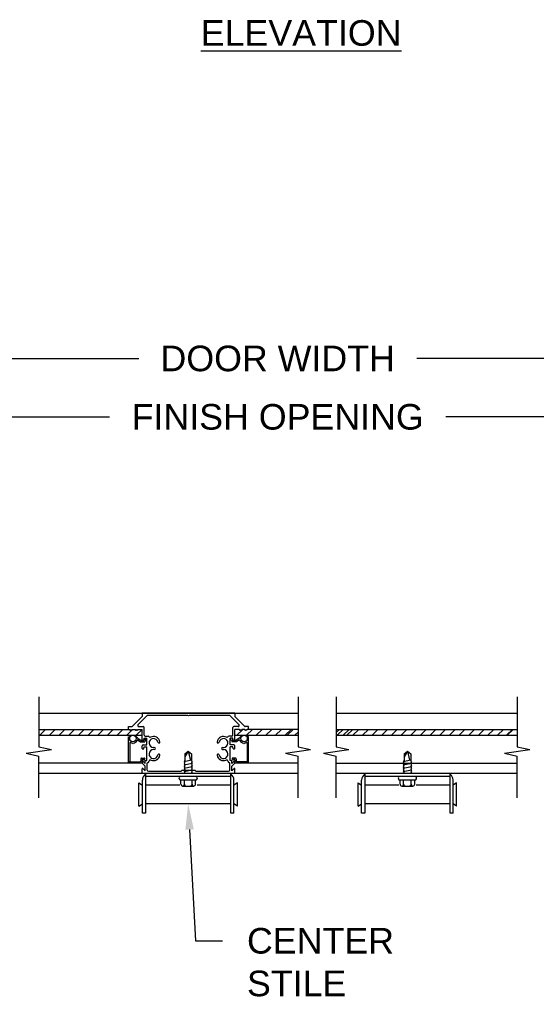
# Model space of a CAD drawing. Header units: inches. Extents: x 168.8 to 189.1, y 234.4 to 247.7.
# Tile 5 of 8: x 179.9 to 181.8, y 236.9 to 240.5. Entities that reach past the tile are written whole.
import ezdxf
from ezdxf import colors
from ezdxf.entities.mleader import LeaderData, LeaderLine
from ezdxf.math import Vec2, Vec3

# ---------------------------------------------------------------- set-up
doc = ezdxf.new("R2010")
doc.units = ezdxf.units.IN
doc.header["$LTSCALE"] = 0.25
doc.header["$MEASUREMENT"] = 0
doc.layers.add('521s', color=7, linetype='Continuous')
doc.layers.add('ANNOTATIONS', color=1, linetype='Continuous')
doc.styles.add('ARIAL', font='arial.ttf', dxfattribs={"height": 0.09375})
doc.dimstyles.new('STANDARD$0', dxfattribs={"dimtxt": 0.09375, "dimasz": 0.09375, "dimexe": 0.03125, "dimexo": 0.046875, "dimgap": 0.09, "dimtad": 0, "dimtih": 1, "dimtoh": 1, "dimdec": 4, "dimzin": 0, "dimdsep": 46, "dimtxsty": 'ARIAL', "dimcen": 0.09, "dimadec": 0, "dimazin": 0, "dimtfac": 1, "dimtdec": 4, "dimtofl": 0, "dimtmove": 0, "dimatfit": 1, "dimfxl": 1, "dimtolj": 1, "dimtzin": 0, "dimarcsym": 0})

# ---------------------------------------------------------------- blocks, each defined once
blk = doc.blocks.new('*D7')
at = {"layer": 'ANNOTATIONS', "color": 0, "lineweight": -2, "transparency": 16777216}
for p, q in [((178.9984, 238.7912), (178.9984, 239.0646)), ((182.7797, 238.7912), (182.7797, 239.0646)), ((179.0922, 239.0333), (180.2737, 239.0333)), ((182.6859, 239.0333), (181.5044, 239.0333))]:
    blk.add_line(p, q, dxfattribs=at)
at = {"layer": 'ANNOTATIONS', "color": 0, "transparency": 16777216}
for points in [[(179.0922, 239.0489), (179.0922, 239.0177), (178.9984, 239.0333)], [(182.6859, 239.0489), (182.6859, 239.0177), (182.7797, 239.0333)]]:
    blk.add_solid(points, dxfattribs=at)
at = {"layer": 'defpoints', "color": 0, "transparency": 16777216}
for p in [(182.7797, 239.0333), (178.9984, 238.7443), (182.7797, 238.7443)]:
    blk.add_point(p, dxfattribs=at)
at = {"layer": 'ANNOTATIONS', "color": 0, "transparency": 16777216, "insert": (180.8891, 239.0333), "char_height": 0.09375, "attachment_point": 5, "style": 'ARIAL'}
blk.add_mtext('\\A1;FINISH OPENING', dxfattribs=at)
blk = doc.blocks.new('*D8')
at = {"layer": 'ANNOTATIONS', "color": 0, "lineweight": -2, "transparency": 16777216}
for p, q in [((178.8734, 238.5763), (178.8734, 239.2785)), ((182.9047, 238.5763), (182.9047, 239.2785)), ((178.9672, 239.2472), (180.3802, 239.2472)), ((182.8109, 239.2472), (181.398, 239.2472))]:
    blk.add_line(p, q, dxfattribs=at)
at = {"layer": 'ANNOTATIONS', "color": 0, "transparency": 16777216}
for points in [[(178.9672, 239.2629), (178.9672, 239.2316), (178.8734, 239.2472)], [(182.8109, 239.2629), (182.8109, 239.2316), (182.9047, 239.2472)]]:
    blk.add_solid(points, dxfattribs=at)
at = {"layer": 'defpoints', "color": 0, "transparency": 16777216}
for p in [(178.8734, 239.2472), (178.8734, 238.5294), (182.9047, 238.5294)]:
    blk.add_point(p, dxfattribs=at)
at = {"layer": 'ANNOTATIONS', "color": 0, "transparency": 16777216, "insert": (180.8891, 239.2472), "char_height": 0.09375, "attachment_point": 5, "style": 'ARIAL'}
blk.add_mtext('\\A1;DOOR WIDTH', dxfattribs=at)

msp = doc.modelspace()

# ---------------------------------------------------------------- hatches: boundary and pattern name
at = {"layer": '521s'}
h = msp.add_hatch(dxfattribs=at)
h.set_pattern_fill('ANSI31', color=256)
h.paths.add_polyline_path([(178.95742, 238.74431), (178.62694, 238.74431), (178.58607, 238.6551), (178.53579, 238.84052), (178.51093, 238.74431), (178.12343, 238.74431), (178.12343, 238.42175), (178.21964, 238.39689), (178.03423, 238.34661), (178.12343, 238.30574), (178.12343, 237.99919), (178.60195, 237.99919), (178.60195, 238.03143), (178.91443, 238.0757, 0.3735748), (178.95742, 238.1252)])
h.paths.add_polyline_path([(183.75089, 238.39689), (183.65468, 238.42175), (183.65468, 238.74431), (183.28319, 238.74431), (183.24232, 238.6551), (183.19204, 238.84052), (183.16718, 238.74431), (182.8207, 238.74431), (182.8207, 238.1252, 0.3735748), (182.86369, 238.0757), (183.17617, 238.03143), (183.17617, 237.99919), (183.65468, 237.99919), (183.65468, 238.30574), (183.56548, 238.34661)])

# ---------------------------------------------------------------- linework, layer by layer
at = {"layer": '521s', "color": 7}
for p, q in [((180.0143, 238.00778), (180.0143, 237.82538)), ((180.96354, 238.00778), (180.96354, 237.82538)), ((181.10329, 238.00778), (181.10329, 237.82538)), ((181.76614, 238.00778), (181.76614, 237.82538)), ((180.0143, 237.94778), (180.96354, 237.94778)), ((180.39297, 237.93616), (180.35719, 237.90038)), ((180.41102, 237.93919), (180.37752, 237.90569)), ((180.732, 237.94779), (180.39297, 237.94779)), ((180.39297, 237.94779), (180.39297, 237.93616)), ((180.56061, 237.94029), (180.41367, 237.94029)), ((180.56249, 237.93841), (180.56061, 237.94029)), ((180.56436, 237.94029), (180.56249, 237.93841)), ((180.7113, 237.94029), (180.56436, 237.94029)), ((180.71395, 237.93919), (180.74745, 237.90569)), ((180.732, 237.94779), (180.732, 237.93616)), ((180.732, 237.93616), (180.76779, 237.90038)), ((181.10329, 237.94778), (181.76614, 237.94778)), ((180.0143, 237.88866), (180.34727, 237.88866)), ((180.01791, 237.86716), (180.03941, 237.88866)), ((180.05327, 237.86716), (180.07477, 237.88866)), ((180.08862, 237.86716), (180.11012, 237.88866)), ((180.12398, 237.86716), (180.14548, 237.88866)), ((180.15933, 237.86716), (180.18083, 237.88866)), ((180.19469, 237.86716), (180.21619, 237.88866)), ((180.23004, 237.86716), (180.25154, 237.88866)), ((180.2654, 237.86716), (180.2869, 237.88866)), ((180.30076, 237.86716), (180.32226, 237.88866)), ((180.33611, 237.86716), (180.35761, 237.88866)), ((180.34221, 237.89928), (180.35453, 237.89928)), ((180.34221, 237.88866), (180.34221, 237.89928)), ((180.34727, 237.88866), (180.34827, 237.88652)), ((180.3504, 237.88866), (180.3494, 237.88652)), ((180.3504, 237.88866), (180.35139, 237.88652)), ((180.35352, 237.88866), (180.35253, 237.88652)), ((180.35352, 237.88866), (180.35452, 237.88652)), ((180.35665, 237.88866), (180.35565, 237.88652)), ((180.35665, 237.88866), (180.36678, 237.88866)), ((180.36678, 237.88866), (180.36777, 237.88652)), ((180.3699, 237.88866), (180.3689, 237.88652)), ((180.3699, 237.88866), (180.3709, 237.88652)), ((180.37147, 237.86716), (180.39297, 237.88866)), ((180.37303, 237.88866), (180.37203, 237.88652)), ((180.37303, 237.88866), (180.37402, 237.88652)), ((180.37615, 237.88866), (180.37516, 237.88652)), ((180.37615, 237.88866), (180.39297, 237.88866)), ((180.38017, 237.89928), (180.39672, 237.89928)), ((180.39297, 237.85069), (180.39297, 237.88866)), ((180.40047, 237.8674), (180.40047, 237.89553)), ((180.7245, 237.8674), (180.7245, 237.89553)), ((180.7448, 237.89928), (180.72825, 237.89928)), ((180.732, 237.85069), (180.732, 237.88866)), ((180.74882, 237.88866), (180.732, 237.88866)), ((180.73989, 237.86716), (180.76139, 237.88866)), ((180.74882, 237.88866), (180.74982, 237.88652)), ((180.75194, 237.88866), (180.75095, 237.88652)), ((180.75194, 237.88866), (180.75294, 237.88652)), ((180.75507, 237.88866), (180.75407, 237.88652)), ((180.75507, 237.88866), (180.75607, 237.88652)), ((180.7582, 237.88866), (180.7572, 237.88652)), ((180.76832, 237.88866), (180.7582, 237.88866)), ((180.76832, 237.88866), (180.76932, 237.88652)), ((180.78276, 237.89928), (180.77044, 237.89928)), ((180.77145, 237.88866), (180.77045, 237.88652)), ((180.77145, 237.88866), (180.77244, 237.88652)), ((180.77457, 237.88866), (180.77358, 237.88652)), ((180.77457, 237.88866), (180.77557, 237.88652)), ((180.77524, 237.86716), (180.79674, 237.88866)), ((180.7777, 237.88866), (180.7767, 237.88652)), ((180.96354, 237.88866), (180.7777, 237.88866)), ((180.78276, 237.88866), (180.78276, 237.89928)), ((180.8106, 237.86716), (180.8321, 237.88866)), ((180.84595, 237.86716), (180.86745, 237.88866)), ((180.88131, 237.86716), (180.90281, 237.88866)), ((180.91666, 237.86716), (180.93816, 237.88866)), ((180.92425, 237.86716), (180.94575, 237.88866)), ((181.10329, 237.88866), (181.76614, 237.88866)), ((181.10329, 237.877), (181.11494, 237.88866)), ((181.1069, 237.86716), (181.1284, 237.88866)), ((181.1288, 237.86716), (181.1503, 237.88866)), ((181.14225, 237.86716), (181.16375, 237.88866)), ((181.16415, 237.86716), (181.18565, 237.88866)), ((181.19951, 237.86716), (181.22101, 237.88866)), ((181.23486, 237.86716), (181.25636, 237.88866)), ((181.27022, 237.86716), (181.29172, 237.88866)), ((181.30557, 237.86716), (181.32707, 237.88866)), ((181.34093, 237.86716), (181.36243, 237.88866)), ((181.37628, 237.86716), (181.39778, 237.88866)), ((181.41164, 237.86716), (181.43314, 237.88866)), ((181.44699, 237.86716), (181.46849, 237.88866)), ((181.48235, 237.86716), (181.50385, 237.88866)), ((181.5177, 237.86716), (181.5392, 237.88866)), ((181.55306, 237.86716), (181.57456, 237.88866)), ((181.58842, 237.86716), (181.60992, 237.88866)), ((181.62377, 237.86716), (181.64527, 237.88866)), ((181.65913, 237.86716), (181.68063, 237.88866)), ((181.69448, 237.86716), (181.71598, 237.88866)), ((181.72685, 237.86716), (181.74835, 237.88866)), ((181.72984, 237.86716), (181.75134, 237.88866)), ((180.0143, 237.86716), (180.39296, 237.86716)), ((180.34221, 237.76541), (180.34221, 237.86153)), ((180.34221, 237.86153), (180.34691, 237.86153)), ((180.37189, 237.86117), (180.37651, 237.85655)), ((180.37651, 237.85655), (180.38868, 237.84803)), ((180.37791, 237.84947), (180.3871, 237.84303)), ((180.39882, 237.85), (180.40047, 237.85615)), ((180.40084, 237.8543), (180.39916, 237.84803)), ((180.40047, 237.85615), (180.41022, 237.85615)), ((180.40517, 237.85116), (180.40299, 237.84303)), ((180.40325, 237.85616), (180.40746, 237.85616)), ((180.40422, 237.86365), (180.41488, 237.86365)), ((180.40746, 237.85116), (180.40517, 237.85116)), ((180.41022, 237.8324), (180.41022, 237.85615)), ((180.72075, 237.86365), (180.71009, 237.86365)), ((180.7245, 237.85615), (180.71475, 237.85615)), ((180.71475, 237.8324), (180.71475, 237.85615)), ((180.72172, 237.85616), (180.71751, 237.85616)), ((180.71751, 237.85116), (180.7198, 237.85116)), ((180.7198, 237.85116), (180.72198, 237.84303)), ((180.72413, 237.8543), (180.72581, 237.84803)), ((180.72615, 237.85), (180.7245, 237.85615)), ((180.73201, 237.86716), (180.96354, 237.86716)), ((180.74846, 237.85655), (180.73629, 237.84803)), ((180.74706, 237.84947), (180.73787, 237.84303)), ((180.75308, 237.86117), (180.74846, 237.85655)), ((180.78276, 237.86153), (180.77806, 237.86153)), ((180.78276, 237.76541), (180.78276, 237.86153)), ((180.95202, 237.86716), (180.96354, 237.87868)), ((181.10329, 237.86716), (181.76614, 237.86716)), ((179.96802, 237.80159), (180.06059, 237.81468)), ((180.0143, 237.82538), (180.06059, 237.81468)), ((180.34721, 237.83852), (180.34721, 237.77291)), ((180.3871, 237.84303), (180.40299, 237.84303)), ((180.38868, 237.84803), (180.39916, 237.84803)), ((180.39297, 237.81944), (180.39297, 237.82865)), ((180.39563, 237.84803), (180.39625, 237.84803)), ((180.39563, 237.81677), (180.39625, 237.81677)), ((180.39672, 237.8324), (180.41022, 237.8324)), ((180.39882, 237.81875), (180.40047, 237.8249)), ((180.40047, 237.8249), (180.41022, 237.8249)), ((180.41022, 237.77514), (180.41022, 237.8249)), ((180.43739, 237.8224), (180.43435, 237.8224)), ((180.43739, 237.8149), (180.43435, 237.8149)), ((180.68758, 237.8224), (180.69063, 237.8224)), ((180.68758, 237.8149), (180.69063, 237.8149)), ((180.72825, 237.8324), (180.71475, 237.8324)), ((180.71475, 237.77514), (180.71475, 237.8249)), ((180.7245, 237.8249), (180.71475, 237.8249)), ((180.73787, 237.84303), (180.72198, 237.84303)), ((180.72615, 237.81875), (180.7245, 237.8249)), ((180.73629, 237.84803), (180.72581, 237.84803)), ((180.72934, 237.84803), (180.72872, 237.84803)), ((180.72934, 237.81677), (180.72872, 237.81677)), ((180.732, 237.81944), (180.732, 237.82865)), ((180.77776, 237.83852), (180.77776, 237.77291)), ((180.91725, 237.80159), (181.00983, 237.81468)), ((180.96354, 237.82538), (181.00983, 237.81468)), ((181.057, 237.80159), (181.14958, 237.81468)), ((181.10329, 237.82538), (181.14958, 237.81468)), ((181.71985, 237.80159), (181.81243, 237.81468)), ((181.76614, 237.82538), (181.81243, 237.81468)), ((179.96802, 237.80159), (180.0143, 237.79089)), ((180.0143, 237.63867), (180.0143, 237.79089)), ((180.38796, 237.78153), (180.38796, 237.77291)), ((180.39046, 237.78403), (180.40121, 237.78403)), ((180.39296, 237.77778), (180.39296, 237.76666)), ((180.39421, 237.77903), (180.39524, 237.77903)), ((180.39612, 237.77867), (180.39876, 237.77603)), ((180.40229, 237.78216), (180.39876, 237.77603)), ((180.54615, 237.77165), (180.57353, 237.77728)), ((180.56134, 237.80928), (180.54915, 237.78853)), ((180.54915, 237.79928), (180.56134, 237.80928)), ((180.54915, 237.79928), (180.54915, 237.77539)), ((180.56134, 237.80928), (180.56942, 237.77644)), ((180.56134, 237.80928), (180.57353, 237.79928)), ((180.57353, 237.79928), (180.57353, 237.77416)), ((180.72268, 237.78216), (180.72621, 237.77603)), ((180.73451, 237.78403), (180.72376, 237.78403)), ((180.72885, 237.77867), (180.72621, 237.77603)), ((180.73076, 237.77903), (180.72973, 237.77903)), ((180.73201, 237.77778), (180.73201, 237.76666)), ((180.73701, 237.78153), (180.73701, 237.77291)), ((180.91725, 237.80159), (180.96354, 237.79089)), ((180.96354, 237.63867), (180.96354, 237.79089)), ((181.057, 237.80159), (181.10329, 237.79089)), ((181.10329, 237.63867), (181.10329, 237.79089)), ((181.34875, 237.77165), (181.37612, 237.77728)), ((181.36394, 237.80928), (181.35175, 237.78853)), ((181.35175, 237.79928), (181.36394, 237.80928)), ((181.35175, 237.79928), (181.35175, 237.77539)), ((181.36394, 237.80928), (181.37202, 237.77644)), ((181.36394, 237.80928), (181.37612, 237.79928)), ((181.37612, 237.79928), (181.37612, 237.77416)), ((181.71985, 237.80159), (181.76614, 237.79089)), ((181.76614, 237.63867), (181.76614, 237.79089)), ((180.39171, 237.76541), (180.0143, 237.76541)), ((180.34971, 237.77041), (180.38546, 237.77041)), ((180.39297, 237.76514), (180.39297, 237.77213)), ((180.39297, 237.76514), (180.40422, 237.75389)), ((180.39297, 237.72839), (180.39297, 237.74475)), ((180.3951, 237.77301), (180.40422, 237.76389)), ((180.3951, 237.74563), (180.40422, 237.73651)), ((180.40422, 237.76389), (180.40422, 237.77514)), ((180.40422, 237.77514), (180.41022, 237.77514)), ((180.40422, 237.73651), (180.40422, 237.75389)), ((180.41172, 237.73964), (180.41172, 237.76464)), ((180.41772, 237.77064), (180.41772, 237.77089)), ((180.54915, 237.77539), (180.54615, 237.77165)), ((180.54615, 237.77165), (180.54915, 237.76914)), ((180.54915, 237.76914), (180.54615, 237.7654)), ((180.54615, 237.75915), (180.57653, 237.7654)), ((180.54615, 237.7654), (180.54915, 237.76289)), ((180.54915, 237.76289), (180.54615, 237.75915)), ((180.54615, 237.75915), (180.54915, 237.75664)), ((180.54915, 237.75664), (180.54615, 237.7529)), ((180.54615, 237.74665), (180.57653, 237.7529)), ((180.54615, 237.7529), (180.54915, 237.75039)), ((180.54915, 237.75039), (180.54615, 237.74665)), ((180.54615, 237.74665), (180.54915, 237.74414)), ((180.54915, 237.74414), (180.54615, 237.7404)), ((180.57353, 237.77416), (180.57653, 237.77165)), ((180.57653, 237.77165), (180.57353, 237.76791)), ((180.57353, 237.76791), (180.57653, 237.7654)), ((180.57653, 237.7654), (180.57353, 237.76166)), ((180.57353, 237.76166), (180.57653, 237.75915)), ((180.57653, 237.75915), (180.57353, 237.75541)), ((180.57353, 237.75541), (180.57653, 237.7529)), ((180.57653, 237.7529), (180.57353, 237.74916)), ((180.57353, 237.74916), (180.57653, 237.74665)), ((180.57653, 237.74665), (180.57353, 237.74291)), ((180.57353, 237.74291), (180.57653, 237.7404)), ((180.70725, 237.77064), (180.70725, 237.77089)), ((180.71325, 237.73964), (180.71325, 237.76464)), ((180.72075, 237.77514), (180.71475, 237.77514)), ((180.72075, 237.76389), (180.72075, 237.77514)), ((180.72987, 237.77301), (180.72075, 237.76389)), ((180.732, 237.76514), (180.72075, 237.75389)), ((180.72075, 237.73651), (180.72075, 237.75389)), ((180.72987, 237.74563), (180.72075, 237.73651)), ((180.732, 237.76514), (180.732, 237.77213)), ((180.732, 237.72839), (180.732, 237.74475)), ((180.96354, 237.76541), (180.73326, 237.76541)), ((180.77526, 237.77041), (180.73951, 237.77041)), ((181.10329, 237.76541), (181.76614, 237.76541)), ((181.35175, 237.77539), (181.34875, 237.77165)), ((181.34875, 237.77165), (181.35175, 237.76914)), ((181.35175, 237.76914), (181.34875, 237.7654)), ((181.34875, 237.75915), (181.37912, 237.7654)), ((181.34875, 237.7654), (181.35175, 237.76289)), ((181.35175, 237.76289), (181.34875, 237.75915)), ((181.34875, 237.75915), (181.35175, 237.75664)), ((181.35175, 237.75664), (181.34875, 237.7529)), ((181.34875, 237.74665), (181.37912, 237.7529)), ((181.34875, 237.7529), (181.35175, 237.75039)), ((181.35175, 237.75039), (181.34875, 237.74665)), ((181.34875, 237.74665), (181.35175, 237.74414)), ((181.35175, 237.74414), (181.34875, 237.7404)), ((181.37612, 237.77416), (181.37912, 237.77165)), ((181.37912, 237.77165), (181.37612, 237.76791)), ((181.37612, 237.76791), (181.37912, 237.7654)), ((181.37912, 237.7654), (181.37612, 237.76166)), ((181.37612, 237.76166), (181.37912, 237.75915)), ((181.37912, 237.75915), (181.37612, 237.75541)), ((181.37612, 237.75541), (181.37912, 237.7529)), ((181.37912, 237.7529), (181.37612, 237.74916)), ((181.37612, 237.74916), (181.37912, 237.74665)), ((181.37912, 237.74665), (181.37612, 237.74291)), ((181.37612, 237.74291), (181.37912, 237.7404)), ((180.0143, 237.72841), (180.96354, 237.72841)), ((180.39297, 237.72839), (180.732, 237.72839)), ((180.40509, 237.72841), (180.40509, 237.58147)), ((180.40509, 237.71703), (180.71759, 237.71703)), ((180.41547, 237.73589), (180.53529, 237.73589)), ((180.53905, 237.73964), (180.53529, 237.73589)), ((180.53905, 237.73964), (180.58593, 237.73964)), ((180.54615, 237.73415), (180.57653, 237.7404)), ((180.54615, 237.7404), (180.54915, 237.73789)), ((180.54915, 237.73789), (180.54615, 237.73415)), ((180.54615, 237.73415), (180.54915, 237.73164)), ((180.54915, 237.73164), (180.54656, 237.72841)), ((180.57653, 237.7404), (180.57353, 237.73666)), ((180.57353, 237.73666), (180.57653, 237.73415)), ((180.57653, 237.73415), (180.57353, 237.73041)), ((180.57353, 237.73041), (180.57592, 237.72841)), ((180.58593, 237.73964), (180.58968, 237.73589)), ((180.58968, 237.73589), (180.7095, 237.73589)), ((180.71759, 237.58147), (180.71759, 237.72841)), ((181.10329, 237.72841), (181.76614, 237.72841)), ((181.20769, 237.72841), (181.20769, 237.58147)), ((181.20769, 237.71703), (181.52019, 237.71703)), ((181.34875, 237.73415), (181.37912, 237.7404)), ((181.34875, 237.7404), (181.35175, 237.73789)), ((181.35175, 237.73789), (181.34875, 237.73415)), ((181.34875, 237.73415), (181.35175, 237.73164)), ((181.35175, 237.73164), (181.34915, 237.72841)), ((181.37912, 237.7404), (181.37612, 237.73666)), ((181.37612, 237.73666), (181.37912, 237.73415)), ((181.37912, 237.73415), (181.37612, 237.73041)), ((181.37612, 237.73041), (181.37852, 237.72841)), ((181.52019, 237.58147), (181.52019, 237.72841)), ((180.38121, 237.69284), (180.39371, 237.68466)), ((180.38121, 237.60772), (180.38121, 237.69284)), ((180.39371, 237.58147), (180.39371, 237.70341)), ((180.53022, 237.68466), (180.40509, 237.68466)), ((180.53044, 237.70459), (180.59224, 237.70459)), ((180.53446, 237.68866), (180.53446, 237.70459)), ((180.54196, 237.68116), (180.58071, 237.68116)), ((180.54728, 237.68866), (180.54728, 237.70459)), ((180.5754, 237.68866), (180.5754, 237.70459)), ((180.58821, 237.68866), (180.58821, 237.70459)), ((180.71759, 237.68466), (180.59383, 237.68466)), ((180.72896, 237.58147), (180.72896, 237.70341)), ((180.74146, 237.69284), (180.72896, 237.68466)), ((180.74146, 237.60772), (180.74146, 237.69284)), ((181.18381, 237.69284), (181.19631, 237.68466)), ((181.18381, 237.60772), (181.18381, 237.69284)), ((181.19631, 237.58147), (181.19631, 237.70341)), ((181.33281, 237.68466), (181.20769, 237.68466)), ((181.33303, 237.70459), (181.39484, 237.70459)), ((181.33706, 237.68866), (181.33706, 237.70459)), ((181.34456, 237.68116), (181.38331, 237.68116)), ((181.34987, 237.68866), (181.34987, 237.70459)), ((181.378, 237.68866), (181.378, 237.70459)), ((181.39081, 237.68866), (181.39081, 237.70459)), ((181.52019, 237.68466), (181.39643, 237.68466)), ((181.53156, 237.58147), (181.53156, 237.70341)), ((181.54406, 237.69284), (181.53156, 237.68466)), ((181.54406, 237.60772), (181.54406, 237.69284)), ((180.38121, 237.60772), (180.39371, 237.61591)), ((180.71759, 237.61591), (180.40509, 237.61591)), ((180.74146, 237.60772), (180.72896, 237.61591)), ((181.18381, 237.60772), (181.19631, 237.61591)), ((181.52019, 237.61591), (181.20769, 237.61591)), ((181.54406, 237.60772), (181.53156, 237.61591)), ((180.40509, 237.58147), (180.39371, 237.58147)), ((180.72896, 237.58147), (180.71759, 237.58147)), ((181.20769, 237.58147), (181.19631, 237.58147)), ((181.53156, 237.58147), (181.52019, 237.58147))]:
    msp.add_line(p, q, dxfattribs=at)
for centre in [(180.35896, 237.85541), (180.76601, 237.85541)]:
    msp.add_circle(centre, 0.01175, dxfattribs=at)
for centre, radius, start, end in [((180.41367, 237.93654), 0.00375, 90, 135), ((180.7113, 237.93654), 0.00375, 45, 90), ((180.34884, 237.88678), 0.000625, 204.96835, 335.03165), ((180.35196, 237.88678), 0.000625, 204.96835, 335.03165), ((180.35509, 237.88678), 0.000625, 204.96835, 335.03165), ((180.35453, 237.90303), 0.00375, 270, 315), ((180.36834, 237.88678), 0.000625, 204.96835, 335.03165), ((180.37146, 237.88678), 0.000625, 204.96835, 335.03165), ((180.37459, 237.88678), 0.000625, 204.96835, 335.03165), ((180.38017, 237.90303), 0.00375, 135, 270), ((180.39672, 237.89553), 0.00375, 0, 90), ((180.72825, 237.89553), 0.00375, 90, 180), ((180.7448, 237.90303), 0.00375, 270, 45), ((180.75038, 237.88678), 0.000625, 204.96835, 335.03165), ((180.75351, 237.88678), 0.000625, 204.96835, 335.03165), ((180.75663, 237.88678), 0.000625, 204.96835, 335.03165), ((180.77044, 237.90303), 0.00375, 225, 270), ((180.76988, 237.88678), 0.000625, 204.96835, 335.03165), ((180.77301, 237.88678), 0.000625, 204.96835, 335.03165), ((180.77613, 237.88678), 0.000625, 204.96835, 335.03165), ((180.34691, 237.86028), 0.00125, 337.97569, 90), ((180.37101, 237.86028), 0.00125, 45, 201.43306), ((180.37648, 237.84742), 0.0025, 55, 155.48529), ((180.39563, 237.85069), 0.00266, 180, 270), ((180.39625, 237.85069), 0.00266, 270, 345), ((180.40422, 237.8674), 0.00375, 180, 270), ((180.40325, 237.85366), 0.0025, 90, 165), ((180.40746, 237.85366), 0.0025, 270, 90), ((180.41488, 237.8599), 0.00375, 28.53269, 90), ((180.43435, 237.8389), 0.0165, 10.66466, 270), ((180.42147, 237.86349), 0.00375, 208.53269, 297.64319), ((180.43435, 237.8389), 0.024, 10.66466, 117.64319), ((180.69063, 237.8389), 0.024, 62.35681, 169.33534), ((180.69063, 237.8389), 0.0165, 270, 169.33534), ((180.7035, 237.86349), 0.00375, 242.35681, 331.46731), ((180.71009, 237.8599), 0.00375, 90, 151.46731), ((180.71751, 237.85366), 0.0025, 90, 270), ((180.72075, 237.8674), 0.00375, 270, 0), ((180.72172, 237.85366), 0.0025, 15, 90), ((180.72872, 237.85069), 0.00266, 195, 270), ((180.72934, 237.85069), 0.00266, 270, 0), ((180.7485, 237.84742), 0.0025, 24.51471, 125), ((180.75396, 237.86028), 0.00125, 338.56694, 135), ((180.77806, 237.86028), 0.00125, 90, 202.02431), ((180.34971, 237.83852), 0.0025, 61.28066, 180), ((180.35896, 237.85541), 0.01675, 241.28066, 265.7232), ((180.35896, 237.83866), 0.00125, 177.8616, 2.1384), ((180.35896, 237.85541), 0.01675, 274.2768, 335.48529), ((180.39672, 237.82865), 0.00375, 90, 180), ((180.39563, 237.81944), 0.00266, 180, 270), ((180.39625, 237.81944), 0.00266, 270, 345), ((180.43435, 237.7984), 0.0165, 90, 349.33534), ((180.43739, 237.81865), 0.00375, 270, 90), ((180.45425, 237.84265), 0.00375, 190.66466, 10.66466), ((180.67072, 237.84265), 0.00375, 169.33534, 349.33534), ((180.69063, 237.7984), 0.0165, 190.66466, 90), ((180.68758, 237.81865), 0.00375, 90, 270), ((180.72872, 237.81944), 0.00266, 195, 270), ((180.72825, 237.82865), 0.00375, 0, 90), ((180.72934, 237.81944), 0.00266, 270, 0), ((180.76601, 237.85541), 0.01675, 204.51471, 265.7232), ((180.76601, 237.83866), 0.00125, 177.8616, 2.1384), ((180.76601, 237.85541), 0.01675, 274.2768, 298.71934), ((180.77526, 237.83852), 0.0025, 0, 118.71934), ((180.39046, 237.78153), 0.0025, 90, 180), ((180.39421, 237.77778), 0.00125, 90, 180), ((180.39524, 237.77778), 0.00125, 45, 90), ((180.40121, 237.78278), 0.00125, 330, 90), ((180.43435, 237.7984), 0.024, 248.20369, 349.33534), ((180.45425, 237.79465), 0.00375, 349.33534, 169.33534), ((180.67072, 237.79465), 0.00375, 10.66466, 190.66466), ((180.69063, 237.7984), 0.024, 190.66466, 291.79631), ((180.72376, 237.78278), 0.00125, 90, 210), ((180.72973, 237.77778), 0.00125, 90, 135), ((180.73076, 237.77778), 0.00125, 0, 90), ((180.73451, 237.78153), 0.0025, 0, 90), ((180.34633, 237.76952), 0.00125, 113.86903, 336.13097), ((180.34471, 237.77291), 0.0025, 296.36724, 0), ((180.34971, 237.76791), 0.0025, 90, 153.63276), ((180.38546, 237.77291), 0.0025, 270, 0), ((180.39171, 237.76666), 0.00125, 270, 0), ((180.39422, 237.77213), 0.00125, 45, 180), ((180.39422, 237.74475), 0.00125, 45, 180), ((180.41472, 237.76464), 0.003, 90, 180), ((180.41472, 237.77064), 0.003, 270, 0), ((180.42334, 237.77089), 0.00563, 68.20369, 180), ((180.70163, 237.77089), 0.00563, 0, 111.79631), ((180.71025, 237.77064), 0.003, 180, 270), ((180.71025, 237.76464), 0.003, 0, 90), ((180.73075, 237.77213), 0.00125, 0, 135), ((180.73075, 237.74475), 0.00125, 0, 135), ((180.73326, 237.76666), 0.00125, 180, 270), ((180.73951, 237.77291), 0.0025, 180, 270), ((180.77526, 237.76791), 0.0025, 26.36724, 90), ((180.77864, 237.76952), 0.00125, 203.86903, 66.13097), ((180.78026, 237.77291), 0.0025, 180, 243.63276), ((180.41871, 237.70341), 0.025, 123.02466, 180), ((180.41547, 237.73964), 0.00375, 180, 270), ((180.53546, 237.71081), 0.00799, 128.93592, 231.06408), ((180.58722, 237.71081), 0.00799, 308.93592, 51.06408), ((180.7095, 237.73964), 0.00375, 270, 0), ((180.70396, 237.70341), 0.025, 0, 56.97534), ((181.22131, 237.70341), 0.025, 123.02466, 180), ((181.33806, 237.71081), 0.00799, 128.93592, 231.06408), ((181.38982, 237.71081), 0.00799, 308.93592, 51.06408), ((181.50656, 237.70341), 0.025, 0, 56.97534), ((180.54196, 237.68866), 0.0075, 180, 270), ((180.53978, 237.68866), 0.0075, 278.38554, 0), ((180.55478, 237.68866), 0.0075, 180, 270), ((180.5679, 237.68866), 0.0075, 270, 0), ((180.5829, 237.68866), 0.0075, 180, 261.61446), ((180.58071, 237.68866), 0.0075, 270, 0), ((181.34456, 237.68866), 0.0075, 180, 270), ((181.34237, 237.68866), 0.0075, 278.38554, 0), ((181.35737, 237.68866), 0.0075, 180, 270), ((181.3705, 237.68866), 0.0075, 270, 0), ((181.3855, 237.68866), 0.0075, 180, 261.61446), ((181.38331, 237.68866), 0.0075, 270, 0)]:
    msp.add_arc(centre, radius, start, end, dxfattribs=at)

# ---------------------------------------------------------------- texts
at = {"layer": 'ANNOTATIONS', "insert": (180.97487, 240.48713), "char_height": 0.09375, "width": 1.3823677, "attachment_point": 2, "style": 'ARIAL'}
msp.add_mtext('{\\LELEVATION}', dxfattribs=at)

# ---------------------------------------------------------------- dimensions: what is measured, and where the dimension line sits
at = {"layer": 'ANNOTATIONS'}
for base, p1, p2, text, picture, middle in [((178.87343, 239.24725), (182.90468, 238.52938), (178.87343, 238.52938), 'DOOR WIDTH', '*D8', (180.88906, 239.24725)), ((182.77968, 239.03331), (178.99843, 238.74431), (182.77968, 238.74431), 'FINISH OPENING', '*D7', (180.88906, 239.03331))]:
    dim = msp.add_linear_dim(base=base, p1=p1, p2=p2, text=text, dimstyle='STANDARD$0', dxfattribs=at)
    dim.commit()
    dim.dimension.update_dxf_attribs({"geometry": picture, "text_midpoint": middle})

# ---------------------------------------------------------------- leaders
ml = msp.add_multileader_mtext('Standard', dxfattribs=at)
ml.set_content('CENTER \\PSTILE', color=256, style='ARIAL')
ml.set_leader_properties()
ml.build(insert=Vec2(0, 0))
ml.multileader.update_dxf_attribs({"dogleg_length": 0.36, "arrow_head_size": 0.09375})
ctx = ml.context
ctx.base_point, ctx.char_height, ctx.arrow_head_size, ctx.landing_gap_size, ctx.plane_origin = Vec3(180.6866, 237.11367), 0.09375, 0.09375, 0.09, Vec3(178.29183, 236.60187)
notes = []
notes.append((ctx, [(0, (1, 1, 0), (180.58864, 237.11367), (1, 0), 0.09796, [(0, [(180.56134, 237.61591)], 0, [])])]))
ctx.mtext.insert, ctx.mtext.width, ctx.mtext.flow_direction = Vec3(180.7766, 237.16134), 1.7447527, 5
for ctx, leaders in notes:
    for number, flags, end, landing, length, lines in leaders:
        leader = LeaderData()
        leader.index, (leader.has_last_leader_line, leader.has_dogleg_vector, leader.attachment_direction) = number, flags
        leader.last_leader_point, leader.dogleg_vector, leader.dogleg_length = Vec3(end), Vec3(landing), length
        for number, points, colour, breaks in lines:
            line = LeaderLine()
            line.index, line.vertices, line.color, line.breaks = number, Vec3.list(points), colors.encode_raw_color(colour), breaks
            leader.lines.append(line)
        ctx.leaders.append(leader)

doc.saveas('drawing.dxf')
